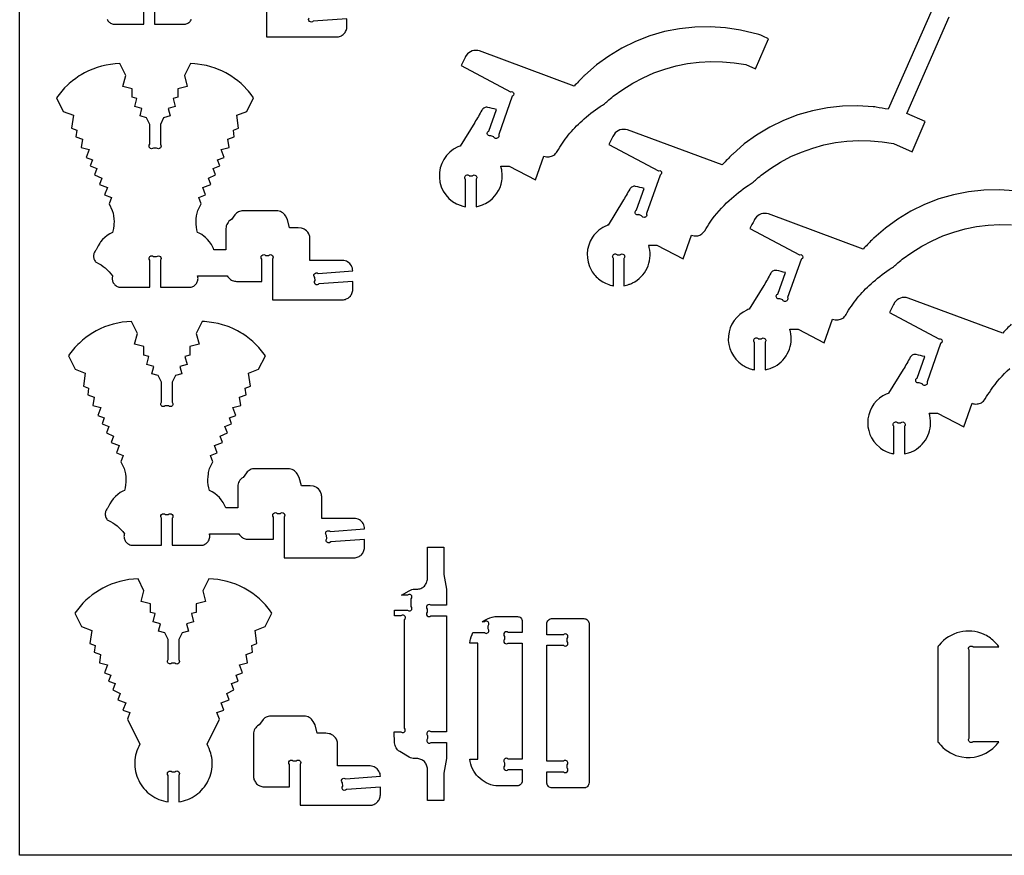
# Model space of a CAD drawing. Extents: x -4.3 to 32, y 14.1 to 33.8.
# Tile 1 of 5: x -4.3 to 7.4, y 14.1 to 24. Entities that reach past the tile are written whole.
import ezdxf

# ---------------------------------------------------------------- set-up
doc = ezdxf.new("R2010")
doc.units = 0
doc.header["$MEASUREMENT"] = 0
doc.layers.get('0').update_dxf_attribs({"linetype": 'CONTINUOUS'})
doc.layers.add('SECTIONCUTEDGES', color=18, linetype='CONTINUOUS')

msp = doc.modelspace()

# ---------------------------------------------------------------- linework, layer by layer
msp.add_lwpolyline([(31.975, 33.787), (31.975, 14.136), (-4.279, 14.136), (-4.279, 33.787)], close=True)
at = {"layer": 'SECTIONCUTEDGES'}
for points in [[(-3.242, 24.05), (-3.237, 24.041), (-3.231, 24.032), (-3.225, 24.023), (-3.217, 24.016), (-3.209, 24.009), (-3.2, 24.003), (-3.191, 23.998), (-3.181, 23.994), (-3.171, 23.99), (-2.804, 23.99), (-2.804, 24.308, -1)], [(-1.35, 24.321), (-1.35, 23.839), (-0.521, 23.839), (-0.509, 23.839), (-0.496, 23.841), (-0.484, 23.844), (-0.473, 23.848), (-0.462, 23.854), (-0.452, 23.86), (-0.442, 23.867), (-0.433, 23.875), (-0.425, 23.884), (-0.418, 23.893), (-0.412, 23.904), (-0.407, 23.915), (-0.403, 23.926), (-0.399, 23.938), (-0.398, 23.95), (-0.397, 23.963), (-0.397, 24.055), (-0.797, 24.026, -1), (-0.844, 24.067)], [(6.546, 24.166), (6.026, 22.983, -0.002171), (5.883, 23.006, 0.013028), (5.847, 23.011), (5.666, 23.023), (5.484, 23.019), (5.304, 23), (5.126, 22.965), (4.952, 22.915), (4.783, 22.849), (4.62, 22.77), (4.464, 22.676), (4.317, 22.57), (4.18, 22.451, 0.013028), (4.155, 22.425, -0.002171), (4.054, 22.321), (2.931, 22.736, 0.161142), (2.842, 22.736, 0.167596), (2.773, 22.684, 0.03262), (2.759, 22.66, -0.002417), (2.711, 22.563), (3.298, 22.253, 0.09055), (3.303, 22.253, -0.212359), (3.324, 22.25, -0.269976), (3.337, 22.225, -0.269963), (3.321, 22.2, -0.070277), (3.32, 22.2, 0.159377), (3.319, 22.199), (3.158, 21.744, 0.076692), (3.159, 21.739, -0.209964), (3.157, 21.716, -0.269976), (3.129, 21.7, -0.269963), (3.101, 21.715, -0.064517), (3.1, 21.717, 0.141785), (3.1, 21.718), (3.066, 21.732, 0.088915), (3.061, 21.731, -0.186846), (3.042, 21.731, -0.284949), (3.023, 21.757, -0.285005), (3.038, 21.786, -0.067854), (3.039, 21.787, 0.149011), (3.04, 21.788), (3.131, 22.042, 0.000984), (3.028, 22.067, 0.161021), (2.99, 22.063, 0.167951), (2.958, 22.035, -0.009744), (2.874, 21.888), (2.702, 21.609, -0.129096), (2.696, 21.607, 0.054431), (2.689, 21.605, 0.148247), (2.517, 21.464, 0.286429), (2.504, 21.071, 0.104197), (2.605, 20.958, 0.101482), (2.747, 20.893, 0.013414), (2.756, 20.891, -0.004471), (2.765, 20.889), (2.765, 21.213, 0.08601), (2.762, 21.218, -0.186349), (2.756, 21.236, -0.284949), (2.774, 21.264, -0.285005), (2.806, 21.26, -0.066648), (2.808, 21.258, 0.145329), (2.809, 21.257), (2.845, 21.257, 0.08601), (2.85, 21.26, -0.186349), (2.868, 21.267, -0.284949), (2.896, 21.248, -0.285005), (2.892, 21.216, -0.066648), (2.891, 21.215, 0.145329), (2.89, 21.213), (2.89, 20.889, 0.023544), (2.951, 20.906, 0.03569), (2.991, 20.922, 0.169973), (3.164, 21.096, 0.169094), (3.191, 21.342, 0.017201), (3.187, 21.357, -0.005733), (3.183, 21.372), (3.282, 21.372), (3.593, 21.208), (3.692, 21.488, 0.09929), (3.752, 21.48, 0.116244), (3.801, 21.496, 0.12564), (3.848, 21.541, -0.015905), (3.913, 21.643, -0.056835), (4.139, 21.901, -0.035533), (4.363, 22.078, -0.013715), (4.388, 22.094, 0.024577), (4.412, 22.11, 0.026089), (4.449, 22.141, -0.020061), (4.518, 22.2), (4.63, 22.281), (4.748, 22.355), (4.871, 22.42), (4.998, 22.475), (5.129, 22.522), (5.263, 22.559), (5.399, 22.586), (5.536, 22.604), (5.675, 22.611), (5.814, 22.609), (5.952, 22.596), (6.089, 22.574), (6.308, 22.478), (6.464, 22.835), (6.245, 22.931), (6.747, 24.078)], [(7.521, 22.014), (7.34, 22.026), (7.159, 22.023), (6.978, 22.003), (6.8, 21.968), (6.626, 21.918), (6.457, 21.853), (6.294, 21.773), (6.138, 21.68), (5.991, 21.573), (5.854, 21.454, 0.013028), (5.829, 21.429, -0.002171), (5.728, 21.324), (4.605, 21.74, 0.161142), (4.516, 21.74, 0.167596), (4.447, 21.687, 0.03262), (4.433, 21.664, -0.002417), (4.385, 21.566), (4.972, 21.256, 0.09055), (4.977, 21.257, -0.212359), (4.998, 21.254, -0.269976), (5.011, 21.228, -0.269963), (4.996, 21.203, -0.070277), (4.994, 21.203, 0.159377), (4.993, 21.202), (4.832, 20.748, 0.083106), (4.833, 20.743, -0.185852), (4.832, 20.723, -0.284949), (4.805, 20.703, -0.285005), (4.775, 20.719, -0.065441), (4.775, 20.72, 0.141651), (4.774, 20.722), (4.74, 20.735, 0.088915), (4.735, 20.734, -0.186846), (4.716, 20.735, -0.284949), (4.697, 20.761, -0.285005), (4.712, 20.79, -0.067854), (4.713, 20.79, 0.149011), (4.715, 20.791), (4.805, 21.046, 0.000984), (4.702, 21.07, 0.161021), (4.664, 21.067, 0.167951), (4.632, 21.038, -0.009744), (4.549, 20.891), (4.376, 20.613, -0.104608), (4.371, 20.61, 0.035992), (4.348, 20.601, 0.271691), (4.129, 20.292, 0.272097), (4.293, 19.951, 0.041095), (4.346, 19.921, 0.04113), (4.404, 19.9, 0.017881), (4.421, 19.896, -0.00596), (4.439, 19.893), (4.439, 20.217, 0.08601), (4.436, 20.221, -0.186349), (4.43, 20.24, -0.284949), (4.448, 20.267, -0.285005), (4.481, 20.263, -0.066648), (4.482, 20.262, 0.145329), (4.483, 20.261), (4.52, 20.261, 0.08601), (4.524, 20.263, -0.186349), (4.542, 20.27, -0.284949), (4.57, 20.252, -0.285005), (4.566, 20.219, -0.066648), (4.565, 20.218, 0.145329), (4.564, 20.217), (4.564, 19.893, 0.022698), (4.625, 19.909, 0.051188), (4.68, 19.933, 0.160914), (4.842, 20.11, 0.163128), (4.865, 20.345, 0.017201), (4.861, 20.36, -0.005733), (4.857, 20.375), (4.957, 20.375), (5.267, 20.211), (5.366, 20.492, 0.110316), (5.43, 20.485, 0.121881), (5.485, 20.505, 0.112814), (5.525, 20.548, -0.038886), (5.658, 20.741, -0.039453), (5.821, 20.912, -0.033728), (6.038, 21.082, -0.013715), (6.062, 21.098, 0.024577), (6.086, 21.114, 0.026089), (6.124, 21.145, -0.020061), (6.192, 21.203), (6.305, 21.285), (6.422, 21.358), (6.545, 21.423), (6.672, 21.479), (6.803, 21.525), (6.937, 21.562), (7.073, 21.59), (7.211, 21.607), (7.349, 21.615), (7.488, 21.612)], [(7.483, 20.432, -0.002171), (7.383, 20.328), (6.26, 20.743, 0.161142), (6.17, 20.743, 0.167596), (6.101, 20.691, 0.03262), (6.088, 20.667, -0.002417), (6.039, 20.57), (6.626, 20.26, 0.09055), (6.631, 20.26, -0.212359), (6.652, 20.257, -0.269976), (6.666, 20.231, -0.269963), (6.65, 20.207, -0.070277), (6.649, 20.206, 0.159377), (6.647, 20.206), (6.486, 19.751, 0.083106), (6.487, 19.746, -0.185852), (6.487, 19.726, -0.284949), (6.459, 19.707, -0.285005), (6.43, 19.722, -0.065441), (6.429, 19.724, 0.141651), (6.428, 19.725), (6.394, 19.739, 0.088915), (6.389, 19.738, -0.186846), (6.37, 19.738, -0.284949), (6.351, 19.764, -0.285005), (6.366, 19.793, -0.067854), (6.367, 19.794, 0.149011), (6.369, 19.794), (6.459, 20.049, 0.000984), (6.357, 20.074, 0.161021), (6.318, 20.07, 0.167951), (6.287, 20.042, -0.009744), (6.203, 19.895), (6.03, 19.616, -0.104608), (6.025, 19.613, 0.035992), (6.002, 19.605, 0.259424), (5.785, 19.313, 0.259758), (5.92, 18.975, 0.052586), (5.985, 18.932, 0.052673), (6.058, 18.904, 0.017881), (6.075, 18.9, -0.00596), (6.093, 18.896), (6.093, 19.22, 0.08601), (6.091, 19.224, -0.186349), (6.084, 19.243, -0.284949), (6.102, 19.271, -0.285005), (6.135, 19.267, -0.066648), (6.136, 19.265, 0.145329), (6.137, 19.264), (6.174, 19.264, 0.08601), (6.178, 19.267, -0.186349), (6.197, 19.274, -0.284949), (6.224, 19.255, -0.285005), (6.22, 19.223, -0.066648), (6.219, 19.222, 0.145329), (6.218, 19.22), (6.218, 18.896, 0.022698), (6.279, 18.912, 0.051188), (6.335, 18.936, 0.160914), (6.496, 19.113, 0.163128), (6.519, 19.349, 0.017201), (6.515, 19.364, -0.005733), (6.511, 19.379), (6.611, 19.379), (6.921, 19.215), (7.021, 19.495, 0.09929), (7.08, 19.487, 0.116244), (7.13, 19.502, 0.12564), (7.176, 19.548, -0.015905), (7.242, 19.65, -0.056835), (7.467, 19.908, -0.035533)]]:
    msp.add_lwpolyline(points, format="xyb", dxfattribs=at)
msp.add_lwpolyline([(-2.679, 24.308), (-2.679, 23.99), (-2.312, 23.99), (-2.302, 23.994), (-2.292, 23.998), (-2.283, 24.003), (-2.274, 24.009), (-2.266, 24.016), (-2.258, 24.023), (-2.252, 24.032), (-2.246, 24.041), (-2.241, 24.05)], dxfattribs=at)
for points in [[(1.011, 21.826), (1.011, 22.15, 0.08601), (1.008, 22.154, -0.186349), (1.002, 22.173, -0.284949), (1.02, 22.2, -0.285005), (1.052, 22.196, -0.066648), (1.054, 22.195, 0.145329), (1.055, 22.194), (1.092, 22.194, 0.08601), (1.096, 22.197, -0.186349), (1.114, 22.203, -0.284949), (1.142, 22.185, -0.285005), (1.138, 22.152, -0.066648), (1.137, 22.151, 0.145329), (1.136, 22.15), (1.136, 21.826, 0.020963), (1.19, 21.84, 0.061647), (1.267, 21.875, 0.220567), (1.441, 22.134, 0.114184), (1.429, 22.308), (1.528, 22.308), (1.839, 22.145), (1.938, 22.425, 0.110316), (2.002, 22.418, 0.121881), (2.057, 22.438, 0.112814), (2.097, 22.481, -0.038886), (2.23, 22.675, -0.039453), (2.393, 22.845, -0.033728), (2.609, 23.015, -0.013715), (2.634, 23.031, 0.024577), (2.658, 23.047, 0.026089), (2.695, 23.078, -0.020061), (2.764, 23.137), (2.876, 23.218), (2.994, 23.292), (3.117, 23.356), (3.244, 23.412), (3.375, 23.459), (3.509, 23.495), (3.645, 23.523), (3.782, 23.54), (3.921, 23.548), (4.06, 23.545), (4.198, 23.533), (4.335, 23.511), (4.449, 23.461), (4.605, 23.818, -0.004535), (4.515, 23.859, 0.027218), (4.491, 23.868), (4.272, 23.92), (4.093, 23.947), (3.912, 23.959), (3.731, 23.956), (3.55, 23.936), (3.372, 23.902), (3.198, 23.851), (3.029, 23.786), (2.866, 23.707), (2.71, 23.613), (2.563, 23.507), (2.426, 23.388, 0.013028), (2.401, 23.362, -0.002171), (2.3, 23.257), (1.177, 23.673, 0.161142), (1.088, 23.673, 0.167596), (1.019, 23.621, 0.03262), (1.005, 23.597, -0.002417), (0.957, 23.5), (1.544, 23.189, 0.09698), (1.548, 23.19, -0.188225), (1.567, 23.189, -0.284949), (1.583, 23.163, -0.285005), (1.568, 23.137, -0.071202), (1.566, 23.136, 0.159243), (1.565, 23.136), (1.404, 22.681, 0.083106), (1.405, 22.676, -0.185852), (1.404, 22.656, -0.284949), (1.377, 22.636, -0.285005), (1.347, 22.652, -0.065441), (1.347, 22.653, 0.141651), (1.346, 22.655), (1.312, 22.668, 0.082495), (1.306, 22.668, -0.210967), (1.284, 22.67, -0.269976), (1.269, 22.696, -0.269963), (1.284, 22.723, -0.06693), (1.285, 22.723, 0.149145), (1.286, 22.724), (1.377, 22.979, 0.000984), (1.274, 23.004, 0.161021), (1.236, 23, 0.167951), (1.204, 22.971, -0.009744), (1.12, 22.825), (0.948, 22.546, -0.104608), (0.943, 22.543, 0.035992), (0.92, 22.535, 0.3096), (0.7, 22.173, 0.310426), (0.958, 21.839, 0.017896), (0.979, 21.833, 0.01187)], [(-3.385, 21.182), (-3.378, 21.174), (-3.371, 21.167), (-3.342, 21.153), (-3.314, 21.137), (-3.288, 21.119), (-3.263, 21.1), (-3.239, 21.079), (-3.217, 21.056), (-3.196, 21.032), (-3.177, 21.007), (-3.179, 20.996), (-3.181, 20.986), (-3.181, 20.975), (-3.181, 20.965), (-3.179, 20.954), (-3.176, 20.944), (-3.172, 20.934), (-3.168, 20.924), (-3.162, 20.915), (-3.155, 20.907), (-3.148, 20.899), (-3.14, 20.892), (-3.131, 20.886), (-3.122, 20.881), (-3.112, 20.877), (-3.102, 20.874), (-2.735, 20.874), (-2.735, 21.191, -1), (-2.691, 21.235), (-2.654, 21.235, -1), (-2.61, 21.191), (-2.61, 20.874), (-2.243, 20.874), (-2.232, 20.877), (-2.223, 20.881), (-2.213, 20.886), (-2.205, 20.892), (-2.196, 20.899), (-2.189, 20.907), (-2.183, 20.915), (-2.177, 20.924), (-2.172, 20.934), (-2.168, 20.944), (-2.165, 20.954), (-2.164, 20.965), (-2.163, 20.975), (-2.164, 20.986), (-2.165, 20.996), (-2.168, 21.007), (-1.817, 21.006), (-1.811, 20.996), (-1.803, 20.987), (-1.795, 20.978), (-1.787, 20.97), (-1.777, 20.963), (-1.767, 20.956), (-1.756, 20.951), (-1.744, 20.947), (-1.732, 20.944), (-1.72, 20.942), (-1.707, 20.941), (-1.406, 20.941), (-1.406, 21.205, -1), (-1.362, 21.249), (-1.325, 21.249, -1), (-1.281, 21.205), (-1.281, 20.722), (-0.452, 20.722), (-0.439, 20.723), (-0.427, 20.725), (-0.415, 20.728), (-0.404, 20.732), (-0.393, 20.737), (-0.383, 20.743), (-0.373, 20.75), (-0.364, 20.759), (-0.356, 20.767), (-0.349, 20.777), (-0.343, 20.787), (-0.337, 20.798), (-0.333, 20.81), (-0.33, 20.821), (-0.328, 20.834), (-0.328, 20.847), (-0.328, 20.939), (-0.728, 20.91, -1), (-0.775, 20.95), (-0.778, 20.988, -1), (-0.737, 21.035), (-0.328, 21.065), (-0.329, 21.081), (-0.332, 21.097), (-0.337, 21.112), (-0.344, 21.126), (-0.353, 21.14), (-0.363, 21.152), (-0.375, 21.162), (-0.388, 21.171), (-0.403, 21.179), (-0.418, 21.184), (-0.434, 21.187), (-0.45, 21.188), (-0.836, 21.188), (-0.836, 21.449), (-0.836, 21.46), (-0.838, 21.472), (-0.841, 21.483), (-0.844, 21.494), (-0.849, 21.504), (-0.86, 21.523), (-0.875, 21.539), (-0.892, 21.553), (-0.902, 21.559), (-0.912, 21.564), (-0.923, 21.568), (-0.934, 21.57), (-0.973, 21.576), (-1.076, 21.576), (-1.101, 21.676), (-1.125, 21.717), (-1.134, 21.731), (-1.145, 21.743), (-1.157, 21.754), (-1.171, 21.762), (-1.185, 21.769), (-1.2, 21.775), (-1.216, 21.778), (-1.233, 21.779), (-1.628, 21.779), (-1.642, 21.778), (-1.657, 21.775), (-1.671, 21.771), (-1.684, 21.765), (-1.696, 21.758), (-1.708, 21.749), (-1.719, 21.739), (-1.728, 21.728), (-1.766, 21.676), (-1.784, 21.664), (-1.796, 21.654), (-1.807, 21.641), (-1.815, 21.628), (-1.822, 21.614), (-1.828, 21.598), (-1.831, 21.583), (-1.832, 21.566), (-1.832, 21.313), (-1.974, 21.313), (-1.98, 21.33), (-1.996, 21.363), (-2.005, 21.379), (-2.026, 21.409), (-2.049, 21.437), (-2.075, 21.462), (-2.089, 21.474), (-2.119, 21.495), (-2.151, 21.513), (-2.168, 21.521), (-2.176, 21.553), (-2.181, 21.585), (-2.185, 21.618), (-2.185, 21.651), (-2.184, 21.684), (-2.18, 21.717), (-2.174, 21.749), (-2.165, 21.781), (-2.126, 21.859), (-2.155, 21.936), (-2.073, 21.966), (-2.106, 22.055), (-2.012, 22.09), (-2.04, 22.164), (-1.955, 22.206), (-1.982, 22.281), (-1.903, 22.31), (-1.93, 22.382), (-1.854, 22.41), (-1.889, 22.504), (-1.795, 22.528), (-1.809, 22.626), (-1.733, 22.655), (-1.744, 22.734), (-1.682, 22.757), (-1.703, 22.912), (-1.583, 22.957), (-1.504, 23.117), (-1.533, 23.158), (-1.565, 23.197), (-1.582, 23.215), (-1.616, 23.252), (-1.653, 23.286), (-1.691, 23.318), (-1.731, 23.348), (-1.772, 23.377), (-1.794, 23.39), (-1.833, 23.412), (-1.882, 23.437), (-1.933, 23.458), (-1.958, 23.468), (-2.01, 23.485), (-2.063, 23.499), (-2.117, 23.51), (-2.171, 23.518), (-2.199, 23.52), (-2.254, 23.523), (-2.323, 23.383), (-2.29, 23.253), (-2.401, 23.225), (-2.401, 23.125), (-2.457, 23.111), (-2.433, 23.013), (-2.517, 22.992), (-2.494, 22.902), (-2.571, 22.882), (-2.61, 22.803), (-2.61, 22.567, -1), (-2.654, 22.522), (-2.691, 22.522, -1), (-2.735, 22.567), (-2.735, 22.803), (-2.774, 22.882), (-2.851, 22.902), (-2.828, 22.992), (-2.912, 23.013), (-2.887, 23.111), (-2.943, 23.125), (-2.943, 23.225), (-3.054, 23.253), (-3.021, 23.383), (-3.091, 23.523), (-3.146, 23.52), (-3.2, 23.514), (-3.254, 23.505), (-3.308, 23.492), (-3.36, 23.477), (-3.412, 23.458), (-3.462, 23.437), (-3.511, 23.412), (-3.551, 23.39), (-3.572, 23.377), (-3.614, 23.348), (-3.654, 23.318), (-3.692, 23.286), (-3.71, 23.269), (-3.746, 23.234), (-3.779, 23.197), (-3.811, 23.158), (-3.841, 23.117), (-3.761, 22.957), (-3.641, 22.912), (-3.663, 22.757), (-3.601, 22.734), (-3.612, 22.655), (-3.535, 22.626), (-3.549, 22.528), (-3.456, 22.504), (-3.491, 22.41), (-3.415, 22.382), (-3.441, 22.31), (-3.362, 22.281), (-3.39, 22.206), (-3.305, 22.164), (-3.332, 22.09), (-3.238, 22.055), (-3.271, 21.966), (-3.189, 21.936), (-3.218, 21.859), (-3.18, 21.781), (-3.171, 21.749), (-3.164, 21.717), (-3.161, 21.684), (-3.159, 21.651), (-3.16, 21.618), (-3.161, 21.602), (-3.166, 21.569), (-3.172, 21.537), (-3.177, 21.521), (-3.21, 21.504), (-3.24, 21.484), (-3.269, 21.462), (-3.295, 21.437), (-3.318, 21.409), (-3.329, 21.394), (-3.348, 21.363), (-3.364, 21.33), (-3.371, 21.313), (-3.378, 21.306), (-3.385, 21.298), (-3.39, 21.289), (-3.395, 21.28), (-3.399, 21.27), (-3.401, 21.26), (-3.403, 21.25), (-3.403, 21.24), (-3.403, 21.229), (-3.401, 21.219), (-3.399, 21.209), (-3.395, 21.2), (-3.39, 21.191)], [(-3.245, 18.123), (-3.239, 18.115), (-3.231, 18.108), (-3.202, 18.094), (-3.175, 18.078), (-3.148, 18.061), (-3.123, 18.041), (-3.099, 18.02), (-3.077, 17.998), (-3.056, 17.974), (-3.037, 17.948), (-3.04, 17.938), (-3.041, 17.927), (-3.042, 17.916), (-3.041, 17.906), (-3.039, 17.895), (-3.037, 17.885), (-3.033, 17.875), (-3.028, 17.866), (-3.022, 17.857), (-3.016, 17.848), (-3.008, 17.841), (-3, 17.834), (-2.992, 17.828), (-2.982, 17.823), (-2.973, 17.818), (-2.962, 17.815), (-2.595, 17.815), (-2.595, 18.132, -1), (-2.551, 18.177), (-2.514, 18.177, -1), (-2.47, 18.132), (-2.47, 17.815), (-2.103, 17.815), (-2.093, 17.818), (-2.083, 17.823), (-2.074, 17.828), (-2.065, 17.834), (-2.057, 17.841), (-2.05, 17.848), (-2.043, 17.857), (-2.037, 17.866), (-2.032, 17.875), (-2.029, 17.885), (-2.026, 17.895), (-2.024, 17.906), (-2.024, 17.916), (-2.024, 17.927), (-2.026, 17.938), (-2.028, 17.948), (-1.677, 17.948), (-1.671, 17.937), (-1.664, 17.928), (-1.656, 17.919), (-1.647, 17.911), (-1.637, 17.904), (-1.627, 17.898), (-1.616, 17.892), (-1.605, 17.888), (-1.593, 17.885), (-1.581, 17.883), (-1.568, 17.883), (-1.267, 17.883), (-1.267, 18.146, -1), (-1.222, 18.19), (-1.186, 18.19, -1), (-1.142, 18.146), (-1.142, 17.663), (-0.313, 17.663), (-0.3, 17.664), (-0.288, 17.666), (-0.276, 17.669), (-0.264, 17.673), (-0.253, 17.678), (-0.243, 17.685), (-0.233, 17.692), (-0.225, 17.7), (-0.217, 17.709), (-0.209, 17.718), (-0.203, 17.729), (-0.198, 17.739), (-0.194, 17.751), (-0.191, 17.763), (-0.189, 17.775), (-0.188, 17.788), (-0.188, 17.88), (-0.588, 17.851, -1), (-0.635, 17.892), (-0.638, 17.929, -1), (-0.597, 17.977), (-0.188, 18.007), (-0.189, 18.023), (-0.192, 18.038), (-0.197, 18.053), (-0.204, 18.068), (-0.213, 18.081), (-0.224, 18.093), (-0.236, 18.104), (-0.249, 18.113), (-0.263, 18.12), (-0.278, 18.125), (-0.294, 18.128), (-0.31, 18.129), (-0.696, 18.129), (-0.696, 18.39), (-0.697, 18.402), (-0.699, 18.413), (-0.701, 18.424), (-0.705, 18.435), (-0.709, 18.445), (-0.721, 18.464), (-0.735, 18.481), (-0.753, 18.494), (-0.763, 18.5), (-0.773, 18.505), (-0.783, 18.509), (-0.795, 18.512), (-0.834, 18.517), (-0.936, 18.517), (-0.962, 18.617), (-0.986, 18.659), (-0.995, 18.672), (-1.006, 18.684), (-1.018, 18.695), (-1.031, 18.704), (-1.046, 18.711), (-1.061, 18.716), (-1.077, 18.719), (-1.093, 18.72), (-1.488, 18.72), (-1.503, 18.719), (-1.517, 18.717), (-1.531, 18.713), (-1.544, 18.707), (-1.557, 18.699), (-1.569, 18.691), (-1.579, 18.681), (-1.589, 18.669), (-1.627, 18.617), (-1.644, 18.606), (-1.656, 18.595), (-1.667, 18.583), (-1.676, 18.569), (-1.683, 18.555), (-1.688, 18.54), (-1.691, 18.524), (-1.692, 18.507), (-1.692, 18.254), (-1.834, 18.254), (-1.848, 18.288), (-1.866, 18.32), (-1.887, 18.35), (-1.91, 18.378), (-1.936, 18.403), (-1.965, 18.426), (-1.995, 18.445), (-2.028, 18.462), (-2.036, 18.494), (-2.042, 18.527), (-2.045, 18.559), (-2.046, 18.592), (-2.044, 18.625), (-2.04, 18.658), (-2.038, 18.674), (-2.03, 18.706), (-2.025, 18.722), (-1.987, 18.8), (-2.016, 18.877), (-1.934, 18.908), (-1.967, 18.996), (-1.873, 19.031), (-1.9, 19.105), (-1.815, 19.147), (-1.843, 19.222), (-1.764, 19.251), (-1.79, 19.323), (-1.714, 19.351), (-1.749, 19.445), (-1.656, 19.469), (-1.67, 19.567), (-1.593, 19.596), (-1.604, 19.676), (-1.542, 19.699), (-1.564, 19.854), (-1.444, 19.898), (-1.364, 20.058), (-1.394, 20.099), (-1.425, 20.138), (-1.442, 20.157), (-1.477, 20.193), (-1.513, 20.227), (-1.551, 20.259), (-1.591, 20.29), (-1.633, 20.318), (-1.654, 20.331), (-1.694, 20.354), (-1.743, 20.378), (-1.793, 20.4), (-1.819, 20.409), (-1.871, 20.426), (-1.924, 20.44), (-1.977, 20.451), (-2.032, 20.459), (-2.087, 20.464), (-2.114, 20.465), (-2.184, 20.324), (-2.151, 20.195), (-2.261, 20.167), (-2.261, 20.067), (-2.318, 20.052), (-2.293, 19.954), (-2.377, 19.933), (-2.354, 19.843), (-2.431, 19.823), (-2.47, 19.745), (-2.47, 19.508, -1), (-2.514, 19.464), (-2.551, 19.464, -1), (-2.595, 19.508), (-2.595, 19.745), (-2.634, 19.823), (-2.711, 19.843), (-2.688, 19.933), (-2.772, 19.954), (-2.747, 20.052), (-2.804, 20.067), (-2.804, 20.167), (-2.915, 20.195), (-2.882, 20.324), (-2.951, 20.465), (-3.006, 20.462), (-3.061, 20.456), (-3.115, 20.446), (-3.168, 20.434), (-3.221, 20.418), (-3.272, 20.4), (-3.323, 20.378), (-3.372, 20.354), (-3.411, 20.331), (-3.454, 20.304), (-3.494, 20.275), (-3.533, 20.244), (-3.571, 20.21), (-3.589, 20.193), (-3.623, 20.157), (-3.656, 20.119), (-3.687, 20.079), (-3.701, 20.058), (-3.622, 19.898), (-3.502, 19.854), (-3.523, 19.699), (-3.461, 19.676), (-3.472, 19.596), (-3.396, 19.567), (-3.409, 19.469), (-3.316, 19.445), (-3.351, 19.351), (-3.275, 19.323), (-3.302, 19.251), (-3.223, 19.222), (-3.25, 19.147), (-3.165, 19.105), (-3.193, 19.031), (-3.099, 18.996), (-3.132, 18.908), (-3.05, 18.877), (-3.079, 18.8), (-3.04, 18.722), (-3.031, 18.69), (-3.025, 18.658), (-3.021, 18.625), (-3.019, 18.592), (-3.02, 18.559), (-3.024, 18.527), (-3.029, 18.494), (-3.037, 18.462), (-3.054, 18.454), (-3.086, 18.436), (-3.115, 18.415), (-3.143, 18.391), (-3.168, 18.364), (-3.19, 18.336), (-3.209, 18.305), (-3.224, 18.271), (-3.231, 18.254), (-3.239, 18.247), (-3.245, 18.239), (-3.251, 18.23), (-3.255, 18.221), (-3.259, 18.212), (-3.262, 18.202), (-3.263, 18.192), (-3.264, 18.181), (-3.263, 18.171), (-3.262, 18.161), (-3.259, 18.151), (-3.255, 18.141), (-3.251, 18.132)], [(0.217, 15.376), (0.205, 15.386), (0.195, 15.397), (0.186, 15.41), (0.179, 15.424), (0.174, 15.438), (0.17, 15.454), (0.168, 15.469), (0.164, 15.6), (0.244, 15.6, 1), (0.288, 15.644), (0.288, 16.93, 1), (0.244, 16.975), (0.168, 16.975), (0.168, 17.043), (0.323, 17.043, 1), (0.367, 17.087), (0.367, 17.176, 1), (0.323, 17.22), (0.252, 17.22), (0.342, 17.273), (0.357, 17.281), (0.373, 17.287), (0.389, 17.29), (0.406, 17.291), (0.445, 17.292), (0.458, 17.294), (0.47, 17.297), (0.481, 17.301), (0.493, 17.306), (0.503, 17.313), (0.513, 17.32), (0.522, 17.328), (0.53, 17.337), (0.537, 17.347), (0.544, 17.358), (0.549, 17.369), (0.553, 17.38), (0.556, 17.393), (0.558, 17.405), (0.559, 17.418), (0.559, 17.789), (0.755, 17.789), (0.755, 17.465), (0.784, 17.291), (0.784, 17.1), (0.6, 17.1, 1), (0.556, 17.055), (0.556, 17.019, 1), (0.6, 16.975), (0.784, 16.975), (0.784, 15.6), (0.603, 15.6, 1), (0.559, 15.555), (0.559, 15.519, 1), (0.603, 15.475), (0.784, 15.475), (0.784, 15.283), (0.755, 15.109), (0.755, 14.785), (0.559, 14.785), (0.559, 15.156), (0.558, 15.169), (0.556, 15.182), (0.553, 15.194), (0.549, 15.205), (0.544, 15.216), (0.537, 15.227), (0.53, 15.237), (0.522, 15.246), (0.513, 15.254), (0.503, 15.261), (0.493, 15.268), (0.481, 15.273), (0.47, 15.277), (0.458, 15.28), (0.445, 15.282), (0.406, 15.283), (0.389, 15.284), (0.373, 15.287), (0.357, 15.293), (0.342, 15.301), (0.23, 15.367)], [(-2.806, 14.927), (-2.787, 14.906), (-2.767, 14.886), (-2.746, 14.868), (-2.724, 14.851), (-2.701, 14.836), (-2.677, 14.821), (-2.652, 14.809), (-2.626, 14.797), (-2.6, 14.788), (-2.573, 14.78), (-2.545, 14.773), (-2.517, 14.768), (-2.517, 15.082, -1), (-2.473, 15.126), (-2.437, 15.126, -1), (-2.392, 15.082), (-2.392, 14.768), (-2.364, 14.773), (-2.337, 14.78), (-2.31, 14.788), (-2.283, 14.797), (-2.258, 14.809), (-2.233, 14.821), (-2.209, 14.836), (-2.186, 14.851), (-2.164, 14.868), (-2.143, 14.886), (-2.123, 14.906), (-2.104, 14.927), (-2.087, 14.949), (-2.071, 14.972), (-2.056, 14.996), (-2.042, 15.021), (-2.031, 15.047), (-2.02, 15.073), (-2.012, 15.1), (-2.005, 15.128), (-2, 15.155), (-1.997, 15.183), (-1.995, 15.211), (-1.995, 15.238), (-1.997, 15.266), (-2, 15.294), (-2.006, 15.321), (-2.012, 15.348), (-2.021, 15.375), (-2.031, 15.401), (-2.043, 15.427), (-2.056, 15.452), (-1.909, 15.749), (-1.938, 15.827), (-1.856, 15.857), (-1.889, 15.945), (-1.795, 15.98), (-1.822, 16.055), (-1.737, 16.097), (-1.765, 16.171), (-1.686, 16.201), (-1.712, 16.272), (-1.636, 16.301), (-1.671, 16.395), (-1.578, 16.418), (-1.592, 16.517), (-1.515, 16.545), (-1.526, 16.625), (-1.464, 16.648), (-1.486, 16.803), (-1.366, 16.848), (-1.286, 17.008), (-1.316, 17.048), (-1.348, 17.087), (-1.364, 17.106), (-1.399, 17.142), (-1.435, 17.177), (-1.473, 17.209), (-1.513, 17.239), (-1.555, 17.267), (-1.576, 17.28), (-1.616, 17.303), (-1.665, 17.327), (-1.715, 17.349), (-1.767, 17.368), (-1.819, 17.383), (-1.873, 17.396), (-1.927, 17.405), (-1.981, 17.411), (-2.036, 17.414), (-2.106, 17.273), (-2.073, 17.144), (-2.184, 17.116), (-2.184, 17.016), (-2.24, 17.002), (-2.215, 16.904), (-2.299, 16.882), (-2.276, 16.792), (-2.353, 16.773), (-2.392, 16.694), (-2.392, 16.457, -1), (-2.437, 16.413), (-2.473, 16.413, -1), (-2.517, 16.457), (-2.517, 16.694), (-2.556, 16.773), (-2.633, 16.792), (-2.61, 16.882), (-2.694, 16.904), (-2.67, 17.002), (-2.726, 17.016), (-2.726, 17.116), (-2.837, 17.144), (-2.804, 17.273), (-2.874, 17.414), (-2.928, 17.411), (-2.983, 17.405), (-3.037, 17.396), (-3.09, 17.383), (-3.143, 17.368), (-3.194, 17.349), (-3.245, 17.327), (-3.294, 17.303), (-3.333, 17.28), (-3.376, 17.253), (-3.417, 17.224), (-3.456, 17.193), (-3.493, 17.16), (-3.528, 17.124), (-3.562, 17.087), (-3.594, 17.048), (-3.623, 17.008), (-3.544, 16.848), (-3.424, 16.803), (-3.445, 16.648), (-3.383, 16.625), (-3.394, 16.545), (-3.318, 16.517), (-3.332, 16.418), (-3.238, 16.395), (-3.273, 16.301), (-3.197, 16.272), (-3.224, 16.201), (-3.145, 16.171), (-3.173, 16.097), (-3.087, 16.055), (-3.115, 15.98), (-3.021, 15.945), (-3.054, 15.857), (-2.972, 15.827), (-3.001, 15.749), (-2.854, 15.452), (-2.867, 15.427), (-2.879, 15.401), (-2.889, 15.375), (-2.897, 15.348), (-2.904, 15.321), (-2.909, 15.294), (-2.913, 15.266), (-2.914, 15.238), (-2.914, 15.211), (-2.913, 15.183), (-2.909, 15.155), (-2.904, 15.128), (-2.898, 15.1), (-2.889, 15.073), (-2.879, 15.047), (-2.867, 15.021), (-2.854, 14.996), (-2.839, 14.972), (-2.823, 14.949)], [(1.142, 15.087), (1.124, 15.11), (1.108, 15.135), (1.095, 15.161), (1.083, 15.188), (1.073, 15.217), (1.066, 15.246), (1.062, 15.277), (1.158, 15.277), (1.158, 16.652), (1.062, 16.652), (1.066, 16.682), (1.07, 16.697), (1.078, 16.726), (1.088, 16.754), (1.099, 16.777), (1.234, 16.777, 1), (1.279, 16.821), (1.279, 16.857, 1), (1.234, 16.902), (1.206, 16.902), (1.231, 16.919), (1.257, 16.933), (1.27, 16.939), (1.298, 16.951), (1.327, 16.959), (1.357, 16.966), (1.372, 16.968), (1.628, 16.968), (1.64, 16.965), (1.646, 16.963), (1.657, 16.958), (1.666, 16.95), (1.673, 16.941), (1.679, 16.93), (1.683, 16.918), (1.684, 16.906), (1.684, 16.777), (1.517, 16.777, 1), (1.473, 16.732), (1.473, 16.696, 1), (1.517, 16.652), (1.684, 16.652), (1.684, 15.277), (1.517, 15.277, 1), (1.473, 15.232), (1.473, 15.196, 1), (1.517, 15.152), (1.684, 15.152), (1.684, 15.016), (1.681, 15.004), (1.679, 14.998), (1.673, 14.988), (1.666, 14.978), (1.657, 14.971), (1.646, 14.965), (1.634, 14.961), (1.622, 14.96), (1.371, 14.96), (1.341, 14.965), (1.312, 14.973), (1.283, 14.983), (1.256, 14.995), (1.23, 15.01), (1.206, 15.026), (1.183, 15.045), (1.162, 15.065)], [(1.994, 14.953), (1.987, 14.962), (1.981, 14.973), (1.979, 14.978), (1.976, 14.99), (1.976, 15.126), (2.172, 15.126, 1), (2.216, 15.17), (2.216, 15.207, 1), (2.172, 15.251), (1.976, 15.251), (1.976, 16.626), (2.172, 16.626, 1), (2.216, 16.67), (2.216, 16.707, 1), (2.172, 16.751), (1.976, 16.751), (1.976, 16.88), (1.977, 16.893), (1.981, 16.905), (1.987, 16.915), (1.994, 16.924), (2.004, 16.932), (2.014, 16.938), (2.02, 16.94), (2.032, 16.942), (2.414, 16.943), (2.426, 16.941), (2.438, 16.938), (2.449, 16.932), (2.458, 16.924), (2.465, 16.915), (2.471, 16.905), (2.473, 16.899), (2.476, 16.887), (2.476, 14.997), (2.475, 14.984), (2.471, 14.973), (2.465, 14.962), (2.458, 14.953), (2.449, 14.945), (2.438, 14.939), (2.432, 14.937), (2.42, 14.935), (2.038, 14.935), (2.026, 14.936), (2.014, 14.939), (2.004, 14.945)], [(7.339, 15.481), (7.031, 15.481, 0.08601), (7.027, 15.479, -0.186349), (7.009, 15.472, -0.284949), (6.981, 15.491, -0.285005), (6.985, 15.523, -0.066648), (6.986, 15.524, 0.145329), (6.987, 15.526), (6.987, 16.564, 0.08601), (6.985, 16.568, -0.186349), (6.978, 16.587, -0.284949), (6.996, 16.614, -0.285005), (7.029, 16.61, -0.066648), (7.03, 16.609, 0.145329), (7.031, 16.608), (7.339, 16.608, 0.038073), (7.28, 16.674, 0.086225), (7.156, 16.757, 0.165526), (6.874, 16.782, 0.163078), (6.63, 16.629, -0.003274), (6.616, 16.613, 0.092926), (6.614, 16.608), (6.614, 15.481, 0.085175), (6.616, 15.477, 0.019014), (6.648, 15.44, 0.164246), (6.899, 15.302, 0.225008), (7.266, 15.403, 0.029293), (7.299, 15.434, 0.021768)], [(0, 14.945), (-0.4, 14.916, -1), (-0.447, 14.957), (-0.45, 14.995, -1), (-0.409, 15.042), (0, 15.072), (-0.001, 15.088), (-0.004, 15.104), (-0.009, 15.119), (-0.016, 15.133), (-0.025, 15.146), (-0.036, 15.159), (-0.048, 15.169), (-0.061, 15.178), (-0.075, 15.185), (-0.09, 15.19), (-0.106, 15.193), (-0.122, 15.195), (-0.508, 15.195), (-0.508, 15.455), (-0.509, 15.467), (-0.51, 15.479), (-0.513, 15.49), (-0.517, 15.5), (-0.521, 15.511), (-0.533, 15.529), (-0.54, 15.538), (-0.556, 15.553), (-0.565, 15.56), (-0.574, 15.565), (-0.585, 15.57), (-0.595, 15.574), (-0.606, 15.577), (-0.645, 15.582), (-0.748, 15.582), (-0.773, 15.683), (-0.798, 15.724), (-0.807, 15.738), (-0.818, 15.75), (-0.83, 15.76), (-0.843, 15.769), (-0.858, 15.776), (-0.873, 15.781), (-0.889, 15.785), (-0.905, 15.786), (-1.3, 15.786), (-1.315, 15.785), (-1.329, 15.782), (-1.343, 15.778), (-1.356, 15.772), (-1.369, 15.765), (-1.38, 15.756), (-1.391, 15.746), (-1.4, 15.735), (-1.438, 15.683), (-1.456, 15.671), (-1.468, 15.66), (-1.479, 15.648), (-1.488, 15.635), (-1.495, 15.62), (-1.5, 15.605), (-1.503, 15.589), (-1.504, 15.573), (-1.504, 15.072), (-1.504, 15.06), (-1.502, 15.047), (-1.499, 15.035), (-1.494, 15.024), (-1.489, 15.013), (-1.483, 15.003), (-1.476, 14.993), (-1.468, 14.984), (-1.459, 14.976), (-1.449, 14.969), (-1.439, 14.963), (-1.428, 14.958), (-1.417, 14.954), (-1.405, 14.95), (-1.393, 14.949), (-1.38, 14.948), (-1.078, 14.948), (-1.078, 15.212, -1), (-1.034, 15.256), (-0.998, 15.256, -1), (-0.953, 15.212), (-0.953, 14.729), (-0.125, 14.729), (-0.112, 14.729), (-0.099, 14.731), (-0.088, 14.734), (-0.076, 14.739), (-0.065, 14.744), (-0.055, 14.75), (-0.045, 14.757), (-0.036, 14.765), (-0.028, 14.774), (-0.021, 14.784), (-0.015, 14.794), (-0.01, 14.805), (-0.006, 14.816), (-0.003, 14.828), (-0.001, 14.84), (0, 14.853)]]:
    msp.add_lwpolyline(points, format="xyb", close=True, dxfattribs=at)

doc.saveas('drawing.dxf')
